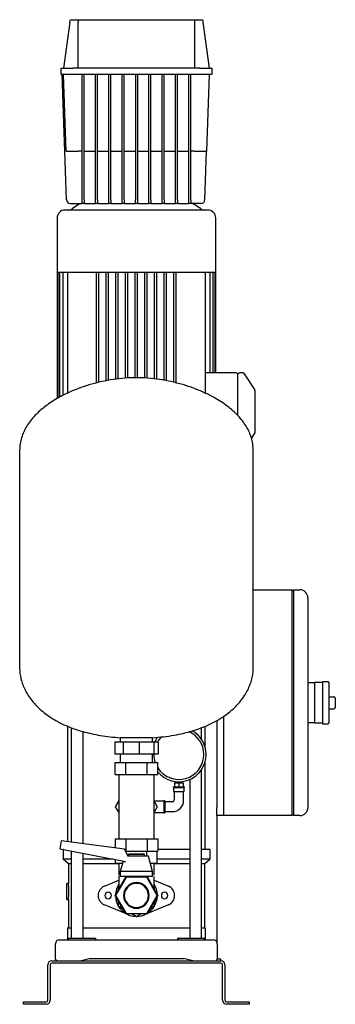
# Model space of a CAD drawing. Header units: millimetres. Extents: x 8 to 1272, y 14 to 1235.
# Tile 3 of 3: x 880 to 1272, y 14 to 1235. Entities that reach past the tile are written whole.
import ezdxf

# ---------------------------------------------------------------- set-up
doc = ezdxf.new("R2010")
doc.units = ezdxf.units.MM

msp = doc.modelspace()

# ---------------------------------------------------------------- linework, layer by layer
at = {"color": 7, "linetype": 'Continuous', "lineweight": 25}
for p, q in [((943.4, 1234.6), (952.9, 1234.6)), ((952.9, 1234.6), (1098, 1234.6)), ((1098, 1234.6), (1107.5, 1234.6)), ((942.9, 1231.5), (934.9, 1174.6)), ((952.9, 1174.6), (952.9, 1231.5)), ((1097.9, 1174.6), (1097.9, 1231.5)), ((1107.9, 1231.5), (1115.9, 1174.6)), ((931.9, 1166.6), (931.9, 1174.6)), ((931.9, 1174.6), (946.9, 1174.6)), ((1103.9, 1174.6), (946.9, 1174.6)), ((1103.9, 1174.6), (1118.9, 1174.6)), ((1118.9, 1174.6), (1118.9, 1166.6)), ((946.9, 1166.6), (931.9, 1166.6)), ((938.6, 1011.4), (933.2, 1166.6)), ((938.3, 1071.6), (934.9, 1166.6)), ((1103.9, 1166.6), (946.9, 1166.6)), ((957.9, 1011.4), (957.9, 1166.6)), ((960.4, 1011.4), (960.4, 1166.6)), ((974.5, 1011.4), (974.5, 1166.6)), ((977, 1011.4), (977, 1166.6)), ((991.1, 1011.4), (991.1, 1166.6)), ((993.6, 1011.4), (993.6, 1166.6)), ((1007.6, 1011.4), (1007.6, 1166.6)), ((1010.1, 1011.4), (1010.1, 1166.6)), ((1024.2, 1166.6), (1024.2, 1011.4)), ((1026.7, 1166.6), (1026.7, 1011.4)), ((1040.8, 1011.4), (1040.8, 1166.6)), ((1043.3, 1011.4), (1043.3, 1166.6)), ((1057.3, 1011.4), (1057.3, 1166.6)), ((1059.8, 1011.4), (1059.8, 1166.6)), ((1073.9, 1011.4), (1073.9, 1166.6)), ((1076.4, 1011.4), (1076.4, 1166.6)), ((1090.4, 1011.4), (1090.4, 1166.6)), ((1092.9, 1011.4), (1092.9, 1166.6)), ((1118.9, 1166.6), (1103.9, 1166.6)), ((1115.9, 1166.6), (1112.6, 1071.6)), ((957.9, 1071.6), (953.3, 1071.6)), ((960.4, 1071.6), (974.5, 1071.6)), ((977, 1071.6), (991.1, 1071.6)), ((993.6, 1071.6), (1007.6, 1071.6)), ((1010.1, 1071.6), (1024.2, 1071.6)), ((1026.7, 1071.6), (1040.8, 1071.6)), ((1043.3, 1071.6), (1057.3, 1071.6)), ((1059.8, 1071.6), (1073.9, 1071.6)), ((1076.4, 1071.6), (1090.4, 1071.6)), ((1097.6, 1071.6), (1092.9, 1071.6)), ((1110.5, 1011.4), (1112.6, 1071.6)), ((943.6, 1006.6), (957.9, 1006.6)), ((953.4, 1005.3), (945.5, 999.9)), ((957.9, 1006.6), (957.9, 1011.4)), ((960.4, 1006.6), (957.9, 1006.6)), ((960.4, 1011.4), (960.4, 1006.6)), ((960.4, 1006.6), (974.5, 1006.6)), ((974.5, 1006.6), (974.5, 1011.4)), ((977, 1006.6), (974.5, 1006.6)), ((977, 1011.4), (977, 1006.6)), ((977, 1006.6), (991.1, 1006.6)), ((991.1, 1006.6), (991.1, 1011.4)), ((993.6, 1006.6), (991.1, 1006.6)), ((993.6, 1011.4), (993.6, 1006.6)), ((993.6, 1006.6), (1007.6, 1006.6)), ((1007.6, 1006.6), (1007.6, 1011.4)), ((1010.1, 1006.6), (1007.6, 1006.6)), ((1010.1, 1011.4), (1010.1, 1006.6)), ((1010.1, 1006.6), (1024.2, 1006.6)), ((1024.2, 1006.6), (1024.2, 1011.4)), ((1026.7, 1006.6), (1024.2, 1006.6)), ((1026.7, 1011.4), (1026.7, 1006.6)), ((1026.7, 1006.6), (1040.8, 1006.6)), ((1040.8, 1006.6), (1040.8, 1011.4)), ((1043.3, 1006.6), (1040.8, 1006.6)), ((1043.3, 1011.4), (1043.3, 1006.6)), ((1043.3, 1006.6), (1057.3, 1006.6)), ((1057.3, 1006.6), (1057.3, 1011.4)), ((1059.8, 1006.6), (1057.3, 1006.6)), ((1059.8, 1011.4), (1059.8, 1006.6)), ((1059.8, 1006.6), (1073.9, 1006.6)), ((1073.9, 1006.6), (1073.9, 1011.4)), ((1076.4, 1006.6), (1073.9, 1006.6)), ((1076.4, 1011.4), (1076.4, 1006.6)), ((1076.4, 1006.6), (1090.4, 1006.6)), ((1090.4, 1006.6), (1090.4, 1011.4)), ((1092.9, 1006.6), (1090.4, 1006.6)), ((1092.9, 1011.4), (1092.9, 1006.6)), ((1105.5, 1006.6), (1092.9, 1006.6)), ((1105.4, 999.9), (1097.5, 1005.3)), ((1025.4, 998.6), (936.9, 998.6)), ((1113.9, 998.6), (1025.4, 998.6)), ((926.9, 988.6), (926.9, 921.6)), ((1123.9, 921.6), (1123.9, 988.6)), ((926.9, 921.6), (926.9, 764.8)), ((926.9, 921.6), (927.7, 921.6)), ((927.7, 921.6), (927.7, 765.2)), ((927.7, 921.6), (930, 921.6)), ((930, 921.6), (930, 766.4)), ((930, 921.6), (934, 921.6)), ((933.9, 921.6), (933.9, 768.4)), ((934, 921.6), (939.8, 921.6)), ((939.7, 921.6), (939.7, 771.4)), ((939.8, 921.6), (976.7, 921.6)), ((975.9, 784.1), (975.9, 921.6)), ((976.7, 921.6), (988.9, 921.6)), ((978.9, 784.9), (978.9, 921.6)), ((987.9, 786.8), (987.9, 921.6)), ((988.9, 921.6), (1001.1, 921.6)), ((990.9, 787.3), (990.9, 921.6)), ((999.9, 788.8), (999.9, 921.6)), ((1001.1, 921.6), (1013.3, 921.6)), ((1002.9, 789.1), (1002.9, 921.6)), ((1011.9, 790.1), (1011.9, 921.6)), ((1013.3, 921.6), (1025.4, 921.6)), ((1014.9, 790.2), (1014.9, 921.6)), ((1023.9, 790.5), (1023.9, 921.6)), ((1025.4, 921.6), (1037.6, 921.6)), ((1026.9, 790.5), (1026.9, 921.6)), ((1035.9, 790.2), (1035.9, 921.6)), ((1037.6, 921.6), (1049.8, 921.6)), ((1038.9, 790.1), (1038.9, 921.6)), ((1047.9, 789.1), (1047.9, 921.6)), ((1049.8, 921.6), (1062, 921.6)), ((1050.9, 788.8), (1050.9, 921.6)), ((1059.9, 787.3), (1059.9, 921.6)), ((1062, 921.6), (1074.2, 921.6)), ((1062.9, 786.8), (1062.9, 921.6)), ((1071.9, 784.9), (1071.9, 921.6)), ((1074.2, 921.6), (1111, 921.6)), ((1074.9, 784.1), (1074.9, 921.6)), ((1111, 921.6), (1116.9, 921.6)), ((1111.2, 788.6), (1111.2, 921.6)), ((1116.9, 921.6), (1120.9, 921.6)), ((1117, 796.6), (1117, 921.6)), ((1120.9, 796.6), (1120.9, 921.6)), ((1120.9, 921.6), (1123.2, 921.6)), ((1123.2, 796.6), (1123.2, 921.6)), ((1123.2, 921.6), (1123.9, 921.6)), ((1123.9, 796.6), (1123.9, 921.6)), ((1149.4, 796.6), (1111.2, 796.6)), ((1151.4, 788.6), (1151.4, 794.7)), ((1157.4, 796.6), (1153.3, 796.6)), ((1157.4, 796.6), (1157.4, 796.6)), ((1158.9, 795.9), (1158.5, 796.2)), ((1159.5, 794.8), (1159.3, 795.3)), ((1159.3, 795.3), (1172.1, 776.1)), ((1111.2, 771.4), (1111.2, 788.6)), ((1151.4, 743.7), (1151.4, 788.6)), ((1172.4, 771.7), (1172.4, 725.5)), ((1168.3, 715.4), (1172.1, 721.1)), ((880.4, 700.8), (880.4, 430.2)), ((1170.4, 430.2), (1170.4, 700.8)), ((1170.4, 527.6), (1218.4, 527.6)), ((1218.4, 527.6), (1218.4, 507.6)), ((1218.4, 525.6), (1220.4, 527.6)), ((1220.4, 527.6), (1220.4, 507.6)), ((1220.4, 527.6), (1228.4, 527.6)), ((1238.4, 517.6), (1238.4, 507.6)), ((1218.4, 507.6), (1218.4, 267.6)), ((1220.4, 507.6), (1220.4, 267.6)), ((1238.4, 507.6), (1238.4, 267.6)), ((1238.4, 412.6), (1246.4, 412.6)), ((1256.4, 412.6), (1246.4, 412.6)), ((1246.4, 412.6), (1246.4, 402.6)), ((1263.4, 413.6), (1256.4, 413.6)), ((1256.4, 413.6), (1256.4, 387.6)), ((1264.4, 412.6), (1264.4, 362.6)), ((1246.4, 402.6), (1246.4, 387.6)), ((1264.4, 395.1), (1270.4, 395.1)), ((1272.4, 393.1), (1272.4, 382.1)), ((1246.4, 387.6), (1246.4, 372.6)), ((1256.4, 387.6), (1256.4, 361.6)), ((1264.4, 380.1), (1270.4, 380.1)), ((1133.4, 370.4), (1133.4, 257.6)), ((1133.4, 370.4), (1133.4, 267.6)), ((1246.4, 372.6), (1246.4, 362.6)), ((940.1, 215.2), (940.1, 358.5)), ((944.6, 356.6), (944.6, 214.6)), ((1106.3, 342), (1106.3, 356.6)), ((1110.8, 331.8), (1110.8, 358.4)), ((1125.4, 365.5), (1125.4, 257.6)), ((1246.4, 362.6), (1238.4, 362.6)), ((1246.4, 362.6), (1256.4, 362.6)), ((1256.4, 361.6), (1263.4, 361.6)), ((959.2, 212.7), (959.2, 351.8)), ((1005.4, 344.2), (1005.4, 338.6)), ((1005.6, 344.2), (1005.4, 344.2)), ((1045.4, 344.2), (1005.6, 344.2)), ((1045.4, 338.6), (1045.4, 344.2)), ((998.6, 338.6), (998.6, 323.6)), ((1009, 338.6), (998.6, 338.6)), ((1009, 338.6), (1009, 323.6)), ((1029, 338.6), (1009, 338.6)), ((1029, 338.6), (1029, 323.6)), ((1046.9, 338.6), (1029, 338.6)), ((1046.9, 338.6), (1046.9, 323.6)), ((1052.3, 338.6), (1046.9, 338.6)), ((1052.3, 338.6), (1052.3, 323.6)), ((1009, 323.6), (998.6, 323.6)), ((1005.4, 323.6), (1005.4, 313.6)), ((1029, 323.6), (1009, 323.6)), ((1046.9, 323.6), (1029, 323.6)), ((1045.4, 313.6), (1045.4, 323.6)), ((1052.3, 323.6), (1046.9, 323.6)), ((1047.1, 323.6), (1047.1, 323.4)), ((998.9, 298.6), (998.9, 313.6)), ((998.9, 313.6), (1012.2, 313.6)), ((1012.2, 298.6), (1012.2, 313.6)), ((1012.2, 313.6), (1038.7, 313.6)), ((1038.7, 298.6), (1038.7, 313.6)), ((1038.7, 313.6), (1052, 313.6)), ((1045.8, 313.6), (1045.4, 314.9)), ((1052, 298.6), (1052, 313.6)), ((1110.8, 205.6), (1110.8, 315.1)), ((998.9, 298.6), (1012.2, 298.6)), ((1003.4, 298.6), (1003.4, 283.6)), ((1012.2, 298.6), (1038.7, 298.6)), ((1038.7, 298.6), (1052, 298.6)), ((1047.4, 283.6), (1047.4, 298.6)), ((1106.3, 95.6), (1106.3, 304.9)), ((1003.4, 283.6), (1003.4, 233.6)), ((1047.4, 233.6), (1047.4, 283.6)), ((1071.1, 283.4), (1071.1, 282.4)), ((1071.1, 283.4), (1078.1, 283.4)), ((1071.1, 282.4), (1078.1, 282.4)), ((1071.6, 282.4), (1071.6, 277.4)), ((1072.6, 288.4), (1072.6, 283.4)), ((1072.6, 288.4), (1078.1, 288.4)), ((1074, 289.9), (1074, 288.4)), ((1078.1, 288.4), (1078.1, 283.4)), ((1078.1, 288.4), (1083.6, 288.4)), ((1078.1, 283.4), (1085.1, 283.4)), ((1078.1, 282.4), (1085.1, 282.4)), ((1082.2, 288.4), (1082.2, 289.9)), ((1083.6, 288.4), (1083.6, 283.4)), ((1084.6, 277.4), (1084.6, 282.4)), ((1085.1, 282.4), (1085.1, 283.4)), ((1091.7, 292.5), (1091.7, 95.6)), ((1071.6, 277.4), (1078.1, 277.4)), ((1072.1, 277.4), (1072.1, 266.6)), ((1078.1, 277.4), (1084.6, 277.4)), ((1084.1, 266.6), (1084.1, 277.4)), ((999.5, 258.6), (1003.4, 265.5)), ((1003.4, 251.7), (999.5, 258.6)), ((1059.6, 265.6), (1047.4, 265.6)), ((1047.4, 265.5), (1051.4, 258.6)), ((1051.4, 258.6), (1047.4, 251.7)), ((1060.6, 266.1), (1059.6, 266.1)), ((1059.6, 266.1), (1059.6, 258.6)), ((1059.6, 258.6), (1059.6, 251.1)), ((1060.6, 266.1), (1060.6, 258.6)), ((1070.1, 264.6), (1060.6, 264.6)), ((1060.6, 258.6), (1060.6, 251.1)), ((1125.4, 247.6), (1125.4, 257.6)), ((1133.4, 257.6), (1133.4, 247.6)), ((1218.4, 267.6), (1218.4, 247.6)), ((1220.4, 267.6), (1220.4, 247.6)), ((1238.4, 267.6), (1238.4, 257.6)), ((1047.4, 251.6), (1059.6, 251.6)), ((1059.6, 251.1), (1060.6, 251.1)), ((1060.6, 252.6), (1070.1, 252.6)), ((1133.4, 247.6), (1125.4, 247.6)), ((1125.4, 247.6), (1125.4, 90.8)), ((1218.4, 247.6), (1133.4, 247.6)), ((1220.4, 247.6), (1218.4, 249.6)), ((1228.4, 247.6), (1220.4, 247.6)), ((1003.4, 233.6), (1003.4, 218.6)), ((1047.4, 218.6), (1047.4, 233.6)), ((931.8, 216.3), (930.5, 206.4)), ((1010.6, 205.8), (931.8, 216.3)), ((998.9, 218.6), (998.9, 207.4)), ((998.9, 218.6), (1012.2, 218.6)), ((1012.2, 218.6), (1012.2, 203.6)), ((1012.2, 218.6), (1038.7, 218.6)), ((1038.7, 218.6), (1038.7, 203.6)), ((1038.7, 218.6), (1052, 218.6)), ((1052, 218.6), (1052, 203.6)), ((930.5, 206.4), (1007.8, 191.4)), ((934.4, 205.6), (934.4, 193.6)), ((934.7, 205.6), (934.4, 205.6)), ((944.6, 203.7), (944.6, 95.6)), ((959.2, 95.6), (959.2, 200.8)), ((1015, 197.3), (1010.6, 205.8)), ((1011.8, 203.6), (1012.2, 203.6)), ((1012.2, 203.6), (1038.7, 203.6)), ((1012.5, 202.2), (1012.5, 203.6)), ((1025.4, 197.3), (1014.3, 197.3)), ((1016.4, 200.3), (1015.4, 199.3)), ((1015.4, 199.3), (1015.4, 197.3)), ((1025.4, 199.3), (1015.4, 199.3)), ((1016.4, 200.3), (1025.4, 200.3)), ((1025.4, 200.3), (1034.4, 200.3)), ((1035.4, 199.3), (1025.4, 199.3)), ((1040.4, 197.3), (1025.4, 197.3)), ((1035.4, 199.3), (1034.4, 200.3)), ((1035.4, 197.3), (1035.4, 199.3)), ((1038.4, 197.3), (1038.4, 203.6)), ((1038.7, 203.6), (1052, 203.6)), ((1045.4, 178.5), (1040.4, 197.3)), ((1051.4, 188.6), (1051.4, 203.6)), ((1091.7, 205.6), (1052, 205.6)), ((1116.4, 205.6), (1106.3, 205.6)), ((1116.4, 205.6), (1116.4, 193.6)), ((944.6, 193.6), (934.4, 193.6)), ((940.9, 187.6), (934.4, 193.6)), ((944.6, 187.6), (940.9, 187.6)), ((940.9, 187.6), (940.9, 163.6)), ((996.4, 193.6), (959.2, 193.6)), ((1003.4, 187.6), (959.2, 187.6)), ((999.5, 188.6), (999.5, 193)), ((999.5, 188.6), (1008.1, 188.6)), ((1003.4, 188.6), (1003.4, 173.6)), ((1008.8, 191.2), (1005.4, 178.5)), ((1007.8, 191.4), (1011.9, 190.4)), ((1042.8, 188.6), (1051.4, 188.6)), ((1047.4, 173.6), (1047.4, 188.6)), ((1091.7, 187.6), (1047.4, 187.6)), ((1091.7, 193.6), (1051.4, 193.6)), ((1116.4, 193.6), (1106.3, 193.6)), ((1109.9, 187.6), (1106.3, 187.6)), ((1109.9, 187.6), (1116.4, 193.6)), ((1109.9, 187.6), (1109.9, 108.6)), ((998.9, 148.6), (1012.2, 171.6)), ((1012.5, 171.1), (999.5, 148.6)), ((1003.4, 172.7), (1003.4, 156.5)), ((1005.4, 178.5), (1005.4, 172.3)), ((1025.4, 178.5), (1005.4, 178.5)), ((1025.4, 172.3), (1005.4, 172.3)), ((1012.2, 171.6), (1015.4, 171.6)), ((1038.4, 171.1), (1012.5, 171.1)), ((1015.4, 172.3), (1015.4, 171.1)), ((1045.4, 178.5), (1025.4, 178.5)), ((1045.4, 172.3), (1025.4, 172.3)), ((1035.4, 171.1), (1035.4, 172.3)), ((1035.4, 171.6), (1038.7, 171.6)), ((1051.4, 148.6), (1038.4, 171.1)), ((1038.7, 171.6), (1052, 148.6)), ((1045.4, 172.3), (1045.4, 178.5)), ((1047.4, 156.5), (1047.4, 172)), ((940.9, 163.6), (938.9, 163.6)), ((938.9, 153.6), (938.9, 163.6)), ((985.6, 160.1), (1003.4, 167.6)), ((1003.4, 161.9), (1002.9, 161.6)), ((1002.9, 161.6), (1002.9, 155.6)), ((1047.4, 167.6), (1065.3, 160.1)), ((1047.9, 161.6), (1047.4, 161.9)), ((1047.9, 155.6), (1047.9, 161.6)), ((938.9, 143.6), (938.9, 153.6)), ((1012.2, 125.6), (998.9, 148.6)), ((999.5, 148.6), (1012.5, 126.1)), ((1038.4, 126.1), (1051.4, 148.6)), ((1052, 148.6), (1038.7, 125.6)), ((938.9, 143.6), (940.9, 143.6)), ((940.9, 143.6), (940.9, 108.6)), ((1011.9, 126.1), (985.6, 137.1)), ((1002.9, 141.6), (1002.9, 135.6)), ((1002.9, 135.6), (1008.1, 132.6)), ((1065.3, 137.1), (1039, 126.1)), ((1042.8, 132.6), (1047.9, 135.6)), ((1047.9, 135.6), (1047.9, 141.6)), ((1038.7, 125.6), (1012.2, 125.6)), ((1012.5, 126.1), (1038.4, 126.1)), ((1015.4, 124.6), (1013.1, 125.6)), ((1020.3, 125.6), (1025.4, 122.6)), ((1025.4, 122.6), (1030.6, 125.6)), ((1037.8, 125.6), (1035.5, 124.6)), ((939.9, 108.6), (939.9, 93.6)), ((939.9, 108.6), (944.6, 108.6)), ((959.2, 108.6), (1091.7, 108.6)), ((1106.3, 108.6), (1110.9, 108.6)), ((1110.9, 108.6), (1110.9, 93.6)), ((924.9, 70.1), (924.9, 88.6)), ((929.9, 93.6), (950.1, 93.6)), ((940.9, 95.6), (940.9, 93.6)), ((940.9, 95.6), (962.3, 95.6)), ((950.1, 93.6), (1100.7, 93.6)), ((962.3, 95.6), (974.5, 95.6)), ((974.5, 95.6), (974.5, 93.6)), ((1076.4, 95.6), (1076.4, 93.6)), ((1076.4, 95.6), (1088.6, 95.6)), ((1088.6, 95.6), (1109.9, 95.6)), ((1100.7, 93.6), (1120.9, 93.6)), ((1109.9, 93.6), (1109.9, 95.6)), ((1125.9, 88.6), (1125.9, 70.1)), ((915.4, 18.6), (915.4, 62.6)), ((918.4, 62.6), (918.4, 18.6)), ((920.4, 67.6), (1130.4, 67.6)), ((1130.4, 64.6), (920.4, 64.6)), ((955.2, 67.6), (966.7, 70.6)), ((966.7, 70.6), (1084.1, 70.6)), ((1095.6, 67.6), (1084.1, 70.6)), ((1095.4, 67.6), (1095.4, 67.7)), ((1130.4, 69.6), (1125.8, 69.6)), ((1130.4, 67.6), (1130.4, 69.6)), ((1132.4, 18.6), (1132.4, 62.6)), ((1135.4, 62.6), (1135.4, 18.6)), ((885.4, 13.6), (885.4, 16.6)), ((885.4, 16.6), (890.4, 16.6)), ((890.4, 13.6), (885.4, 13.6)), ((890.4, 16.6), (913.4, 16.6)), ((913.4, 13.6), (890.4, 13.6)), ((1137.4, 16.6), (1160.4, 16.6)), ((1160.4, 13.6), (1137.4, 13.6)), ((1160.4, 16.6), (1165.4, 16.6)), ((1165.4, 13.6), (1160.4, 13.6)), ((1165.4, 16.6), (1165.4, 13.6))]:
    msp.add_line(p, q, dxfattribs=at)
for centre, radius, start, end in [((943.6, 1011.6), 5, 182, 270), ((957.9, 998.6), 8, 89.4468, 123.6949), ((1093, 998.6), 8, 56.3099, 90), ((1105.5, 1011.6), 5, 270, 358), ((936.9, 988.6), 10, 90, 180), ((941, 1006.6), 8, 270, 303.6901), ((1109.9, 1006.6), 8, 236.3099, 270), ((1113.9, 988.6), 10, 0, 90), ((1149.4, 794.6), 2, 2.8659, 90.0717), ((1153.3, 794.7), 1.9, 90, 180), ((1157.4, 794.6), 2, 33.6901, 64.5983), ((1170.4, 775), 2, 360, 33.6901), ((1170.4, 722.2), 2, 326.3099, 0), ((1228.4, 517.6), 10, 0, 90), ((1263.4, 412.6), 1, 360, 90), ((1270.4, 393.1), 2, 0, 90), ((1270.4, 382.1), 2, 270, 0), ((1263.4, 362.6), 1, 270, 0), ((1078.1, 323.4), 33.8, 140.2879, 153.2326), ((1078.1, 323.4), 30.9, 135.0945, 150.5861), ((1078.1, 323.4), 31, 0, 66.0741), ((1078.1, 323.4), 33.8, 0, 60.3989), ((1078.1, 323.4), 31, 180, 198.4598), ((1078.1, 323.4), 33.8, 219.3675, 0), ((1078.1, 323.4), 31, 212.5381, 0), ((1070.1, 266.6), 2, 270, 0), ((1070.1, 266.6), 14, 270, 0), ((1228.4, 257.6), 10, 270, 0), ((990.4, 148.6), 12.5, 112.6881, 180), ((1025.4, 148.6), 26, 147.7958, 177.7958), ((1025.4, 148.6), 15.9, 0, 180), ((1025.4, 148.6), 15, 0, 180), ((1025.4, 148.6), 26, 2.2042, 32.2042), ((1060.4, 148.6), 12.5, 292.6881, 67.3119), ((990.4, 148.6), 12.5, 180, 247.3119), ((990.4, 148.6), 4, 0, 180), ((990.4, 148.6), 4, 180, 0), ((1025.4, 148.6), 26, 182.2042, 237.7958), ((1025.4, 148.6), 15.9, 180, 0), ((1025.4, 148.6), 15, 180, 0), ((1025.4, 148.6), 26, 302.2042, 357.7958), ((1060.4, 148.6), 4, 0, 180), ((1060.4, 148.6), 4, 180, 0), ((1025.4, 148.6), 26, 242.2042, 297.7958), ((929.9, 88.6), 5, 90, 180), ((1120.9, 88.6), 5, 0, 90), ((920.4, 62.6), 5, 90, 180), ((920.4, 62.6), 2, 90, 180), ((1130.4, 62.6), 5, 0, 90), ((1130.4, 62.6), 2, 0, 90), ((913.4, 18.6), 2, 270, 0), ((913.4, 18.6), 5, 270, 0), ((1137.4, 18.6), 5, 180, 270), ((1137.4, 18.6), 2, 180, 270)]:
    msp.add_arc(centre, radius, start, end, dxfattribs=at)
for points in [[(942.9, 1231.5), (943.1, 1232.6), (943.2, 1233.6), (943.4, 1234.6)], [(952.9, 1234.6), (952.9, 1233.6), (952.9, 1232.6), (952.9, 1231.5)], [(1097.9, 1231.5), (1097.9, 1232.6), (1097.9, 1233.6), (1098, 1234.6)], [(1107.5, 1234.6), (1107.7, 1233.6), (1107.8, 1232.6), (1107.9, 1231.5)]]:
    msp.add_open_spline(points, degree=3, dxfattribs=at)
for points, knots in [([(938.3, 1071.6), (938.3, 1071.6), (938.3, 1071.6), (938.7, 1071.6), (938.9, 1071.6), (939.7, 1071.6), (940.1, 1071.6), (941.3, 1071.6), (941.9, 1071.6), (943.4, 1071.6), (944.2, 1071.6), (945.9, 1071.6), (946.8, 1071.6), (948.7, 1071.6), (949.6, 1071.6), (951.5, 1071.6), (952.4, 1071.6), (953.3, 1071.6)], [0, 0, 0, 0, 0.125, 0.125, 0.25, 0.25, 0.375, 0.375, 0.5, 0.5, 0.625, 0.625, 0.75, 0.75, 0.875, 0.875, 1, 1, 1, 1]), ([(1097.6, 1071.6), (1098.5, 1071.6), (1099.4, 1071.6), (1101.3, 1071.6), (1102.2, 1071.6), (1104.1, 1071.6), (1105, 1071.6), (1106.7, 1071.6), (1107.5, 1071.6), (1109, 1071.6), (1109.6, 1071.6), (1110.7, 1071.6), (1111.2, 1071.6), (1111.9, 1071.6), (1112.2, 1071.6), (1112.5, 1071.6), (1112.6, 1071.6), (1112.6, 1071.6)], [0, 0, 0, 0, 0.125, 0.125, 0.25, 0.25, 0.375, 0.375, 0.5, 0.5, 0.625, 0.625, 0.75, 0.75, 0.875, 0.875, 1, 1, 1, 1]), ([(1158.7, 796.1), (1158.6, 796.2), (1158.4, 796.3), (1158, 796.5), (1157.7, 796.6), (1157.4, 796.6), (1157.4, 796.6)], [0, 0, 0, 0, 0.252386, 0.506441, 0.757181, 1, 1, 1, 1]), ([(1159.3, 795.3), (1159.2, 795.4), (1159.1, 795.6), (1159.1, 795.7), (1159, 795.7)], [0, 0, 0, 0, 0.6560379, 1, 1, 1, 1]), ([(1025.4, 790.6), (1020.7, 790.5), (1011.1, 790.3), (996.7, 788.6), (982.3, 785.9), (968, 782.3), (954.2, 777.7), (940.9, 772.2), (929.6, 766.5), (920.2, 760.8), (912.6, 755.5), (905.6, 749.8), (899.4, 743.8), (893.8, 737.4), (889.1, 730.7), (885.4, 723.7), (882.6, 716.3), (880.8, 708.6), (880.6, 703.4), (880.4, 700.8)], [0, 0, 0, 0, 0.076609, 0.154857, 0.234025, 0.313364, 0.392122, 0.469576, 0.545055, 0.596413, 0.646366, 0.694802, 0.741676, 0.787017, 0.830956, 0.873749, 0.915793, 0.957642, 1, 1, 1, 1]), ([(1170.4, 700.8), (1170.3, 703.4), (1170.1, 708.6), (1168.3, 716.3), (1165.5, 723.7), (1161.7, 730.7), (1157.1, 737.4), (1151.5, 743.8), (1145.2, 749.8), (1138.3, 755.5), (1130.7, 760.8), (1121.3, 766.5), (1110, 772.2), (1096.7, 777.7), (1082.9, 782.3), (1068.6, 785.9), (1054.2, 788.6), (1039.8, 790.3), (1030.2, 790.5), (1025.4, 790.6)], [0, 0, 0, 0, 0.042358, 0.084207, 0.126251, 0.169044, 0.212983, 0.258324, 0.305198, 0.353634, 0.403587, 0.454945, 0.530424, 0.607878, 0.686636, 0.765975, 0.845143, 0.923391, 1, 1, 1, 1]), ([(1172.4, 775), (1172.4, 775), (1172.4, 774.9), (1172.4, 774.7), (1172.4, 774.5), (1172.4, 773.9), (1172.4, 773.6), (1172.4, 772.7), (1172.4, 772.2), (1172.4, 771.7)], [0, 0, 0, 0, 0.25, 0.25, 0.5, 0.5, 0.75, 0.75, 1, 1, 1, 1]), ([(1172.4, 725.5), (1172.4, 725), (1172.4, 724.6), (1172.4, 723.8), (1172.4, 723.4), (1172.4, 722.8), (1172.4, 722.6), (1172.4, 722.3), (1172.4, 722.2), (1172.4, 722.2)], [0, 0, 0, 0, 0.25, 0.25, 0.5, 0.5, 0.75, 0.75, 1, 1, 1, 1]), ([(880.4, 430.2), (880.5, 428), (880.7, 423.6), (882, 416.9), (884.1, 410.1), (887.2, 403.2), (891.1, 396.3), (896, 389.6), (901.8, 383.1), (908.7, 376.8), (916.6, 370.8), (925.5, 365.2), (935.6, 360.1), (946.8, 355.6), (958.1, 351.9), (969.5, 349.1), (980.8, 346.9), (992.9, 345.2), (1001.2, 344.6), (1005.4, 344.2)], [0, 0, 0, 0, 0.039003, 0.079969, 0.123044, 0.168399, 0.216235, 0.265872, 0.318412, 0.374173, 0.43351, 0.496816, 0.564519, 0.637073, 0.714953, 0.780208, 0.849301, 0.922481, 1, 1, 1, 1]), ([(1045.4, 344.2), (1050.1, 344.6), (1059, 345.3), (1071.9, 347.2), (1083.9, 349.6), (1095.1, 352.6), (1105.4, 356.1), (1115.3, 360.2), (1124.9, 365), (1133.9, 370.5), (1141.8, 376.5), (1148.8, 382.8), (1154.7, 389.4), (1159.7, 396.2), (1163.7, 403.1), (1166.7, 410), (1168.9, 416.9), (1170.2, 423.6), (1170.4, 428), (1170.4, 430.2)], [0, 0, 0, 0, 0.08352, 0.162003, 0.235767, 0.305124, 0.370381, 0.431839, 0.499782, 0.563307, 0.622839, 0.678776, 0.732519, 0.783228, 0.831195, 0.876667, 0.919848, 0.96091, 1, 1, 1, 1]), ([(941.5, 153.6), (941.5, 153.7), (941.5, 153.9), (941.5, 154.2), (941.5, 154.5), (941.5, 154.9), (941.5, 155.2), (941.5, 155.5), (941.5, 155.8), (941.5, 156.1), (941.5, 156.5), (941.5, 156.8), (941.5, 157.1), (941.4, 157.6), (941.4, 158.3), (941.4, 159.1), (941.3, 159.9), (941.2, 160.7), (941.2, 161.4), (941.1, 162), (941.1, 162.4), (941, 162.8), (941, 163.1), (941, 163.3), (941, 163.4), (941, 163.5), (940.9, 163.6), (940.9, 163.6), (940.9, 163.6)], [0, 0, 0, 0, 0.019773, 0.03974, 0.059899, 0.080251, 0.100797, 0.121537, 0.142471, 0.163599, 0.184922, 0.20644, 0.228153, 0.25006, 0.309238, 0.374584, 0.426707, 0.499807, 0.57223, 0.624425, 0.689978, 0.749422, 0.793102, 0.836012, 0.878155, 0.919533, 0.960147, 1, 1, 1, 1]), ([(940.9, 143.6), (940.9, 143.6), (940.9, 143.6), (940.9, 143.6), (940.9, 143.6), (941, 143.7), (941, 143.7), (941, 143.8), (941, 143.9), (941, 143.9), (941, 144), (941, 144.1), (941, 144.2), (941, 144.4), (941.1, 144.8), (941.1, 145.2), (941.2, 145.8), (941.2, 146.5), (941.3, 147.3), (941.4, 148.1), (941.4, 148.9), (941.4, 149.7), (941.5, 150.4), (941.5, 151.1), (941.5, 151.7), (941.5, 152.3), (941.5, 153), (941.5, 153.4), (941.5, 153.6)], [0, 0, 0, 0, 0.019787, 0.039762, 0.059926, 0.080279, 0.100822, 0.121555, 0.142477, 0.16359, 0.184893, 0.206386, 0.228071, 0.249947, 0.309466, 0.375099, 0.427399, 0.499815, 0.573053, 0.625157, 0.690552, 0.74977, 0.793422, 0.836292, 0.878383, 0.919697, 0.960235, 1, 1, 1, 1]), ([(926.9, 67.6), (926.3, 68), (925.8, 68.4), (925.1, 69.3), (924.9, 69.7), (924.9, 70.1)], [0, 0, 0, 0, 0.5, 0.5, 1, 1, 1, 1]), ([(1124, 67.6), (1124.6, 68), (1125.1, 68.4), (1125.8, 69.3), (1125.9, 69.7), (1125.9, 70.1)], [0, 0, 0, 0, 0.5, 0.5, 1, 1, 1, 1])]:
    msp.add_open_spline(points, degree=3, knots=knots, dxfattribs=at)

doc.saveas('drawing.dxf')
